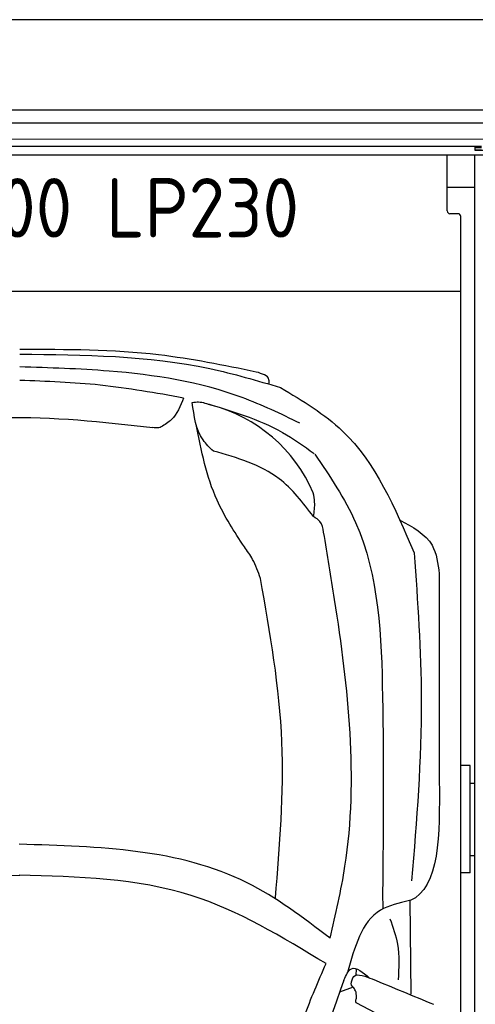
# Model space of a CAD drawing. Header units: millimetres. Extents: x 0 to 8418, y -929 to 5900.
# Tile 8 of 11: x 4188 to 5201, y 3714 to 5900. Entities that reach past the tile are written whole.
import ezdxf

# ---------------------------------------------------------------- set-up
doc = ezdxf.new("R2010")
doc.units = ezdxf.units.MM
for name, color, linetype, lineweight in [('car', 10, 'Continuous', 25), ('Gebäude', 7, 'Continuous', 25), ('Plattform', 7, 'Continuous', 25)]:
    doc.layers.add(name, color=color, linetype=linetype, lineweight=lineweight)
doc.styles.get("Standard").update_dxf_attribs({"font": 'ISOCP.SHX'})

# ---------------------------------------------------------------- blocks, each defined once
blk = doc.blocks.new('*U44')
at = {"layer": 'car'}
for p, q in [((808.8, 3385.8), (809.2, 3349.8)), ((871.9, 3160.2), (870, 3368.4)), ((750.1, 3201.6), (750.8, 3216.6)), ((743, 3176.1), (713, 3164.6)), ((889.7, 3068.2), (749.7, 3141.4))]:
    blk.add_line(p, q, dxfattribs=at)
for centre, radius, start, end in [((342.8, 4139.7), 339.4, 23.2659, 75.556), ((6559, 1108.2), 6197.2, 160.35517, 164.00603)]:
    blk.add_arc(centre, radius, start, end, dxfattribs=at)
for points, knots in [([(527.9, 4542), (455.8, 4556.7), (282.6, 4592.1), (105.7, 4591.9), (2.4, 4591.7)], [0, 0, 0, 0, 220.289453, 529.069984, 529.069984, 529.069984, 529.069984]), ([(2.2, 4581.6), (144.5, 4580.3), (341.7, 4578.5), (529.7, 4523), (582, 4507.6)], [0, 0, 0, 0, 423.492842, 586.583376, 586.583376, 586.583376, 586.583376]), ([(624.7, 4428.5), (582.5, 4448.8), (449.5, 4512.8), (234.8, 4546.4), (68.2, 4551.3), (2, 4553.3)], [0, 0, 0, 0, 139.94864, 441.700756, 640.652122, 640.652122, 640.652122, 640.652122]), ([(556.1, 4515.2), (556.4, 4518.5), (557.7, 4533.5), (541, 4538.2), (527.9, 4542)], [0, 0, 0, 0, 9.435567, 42.507293, 42.507293, 42.507293, 42.507293]), ([(366.3, 4484.3), (304.7, 4495.3), (184.1, 4516.7), (61.8, 4521.3), (2, 4523.5)], [0, 0, 0, 0, 187.526256, 366.76554, 366.76554, 366.76554, 366.76554]), ([(582, 4507.6), (630.9, 4478.1), (771, 4393.7), (836.2, 4240.3), (878.6, 4140.4)], [0, 0, 0, 0, 168.365537, 481.902364, 481.902364, 481.902364, 481.902364]), ([(366.3, 4484.3), (359.2, 4466.6), (348.6, 4439.9), (324.8, 4425.1), (316.8, 4420.2)], [0, 0, 0, 0, 55.196049, 82.674395, 82.674395, 82.674395, 82.674395]), ([(385.7, 4474.4), (390.4, 4475.1), (404.7, 4477.1), (418.3, 4471.8), (427.5, 4468.4)], [0, 0, 0, 0, 14.118333, 42.779436, 42.779436, 42.779436, 42.779436]), ([(432.5, 4366.6), (424.3, 4374.4), (394.8, 4402.5), (389.5, 4444.3), (385.7, 4474.4)], [0, 0, 0, 0, 33.431605, 120.169321, 120.169321, 120.169321, 120.169321]), ([(411.5, 4473.8), (471.8, 4456), (559.5, 4430.2), (633.5, 4377.6), (656.6, 4361.1)], [0, 0, 0, 0, 186.522722, 271.227686, 271.227686, 271.227686, 271.227686]), ([(-268.2, 4420.2), (-190.8, 4429.6), (-2.3, 4452.4), (186.7, 4431.2), (298, 4418.7)], [0, 0, 0, 0, 233.394315, 567.891299, 567.891299, 567.891299, 567.891299]), ([(316.8, 4420.2), (314.9, 4419.4), (308.9, 4417), (302.4, 4418), (298, 4418.7)], [0, 0, 0, 0, 6.204097, 19.184756, 19.184756, 19.184756, 19.184756]), ([(501.4, 4153.6), (479.2, 4187.3), (425, 4270), (405.7, 4367.4), (394.3, 4425.1)], [0, 0, 0, 0, 120.003178, 294.215769, 294.215769, 294.215769, 294.215769]), ([(655.1, 4221), (631.6, 4251.8), (575.3, 4325.7), (485.1, 4351.5), (432.5, 4366.6)], [0, 0, 0, 0, 113.654972, 272.306786, 272.306786, 272.306786, 272.306786]), ([(658, 4359.8), (691.4, 4310.4), (798.6, 4151.6), (812.1, 3802.4), (809.9, 3529.5), (808.8, 3385.8)], [0, 0, 0, 0, 177.04348, 568.390213, 1003.585748, 1003.585748, 1003.585748, 1003.585748]), ([(655.1, 4221), (656.7, 4231.8), (659.2, 4249.5), (655.9, 4266.9), (654.6, 4273.8)], [0, 0, 0, 0, 32.388359, 53.078266, 53.078266, 53.078266, 53.078266]), ([(677.6, 4186.2), (676, 4194.9), (673.2, 4209.9), (660.5, 4217.7), (655.1, 4221)], [0, 0, 0, 0, 25.07844, 43.102018, 43.102018, 43.102018, 43.102018]), ([(845.9, 4214), (875, 4198.3), (924.9, 4171.6), (931.7, 4116.7), (934.5, 4094)], [0, 0, 0, 0, 92.189033, 157.580383, 157.580383, 157.580383, 157.580383]), ([(691.9, 3284.6), (704.3, 3337.7), (761.7, 3583.8), (726.6, 3892.4), (685.9, 4136.6), (677.6, 4186.2)], [0, 0, 0, 0, 163.260571, 756.222817, 907.439026, 907.439026, 907.439026, 907.439026]), ([(537.2, 4083.6), (532.2, 4098.2), (523.6, 4123.3), (507.9, 4144.6), (501.4, 4153.6)], [0, 0, 0, 0, 45.789849, 78.965923, 78.965923, 78.965923, 78.965923]), ([(878.6, 4140.4), (886.5, 4032), (904.1, 3789.1), (884.2, 3546.3), (873.2, 3411.9)], [0, 0, 0, 0, 325.755723, 729.521316, 729.521316, 729.521316, 729.521316]), ([(570.5, 3374.5), (580.1, 3490), (599.9, 3727.8), (558.5, 3962.8), (537.2, 4083.6)], [0, 0, 0, 0, 346.247999, 712.605591, 712.605591, 712.605591, 712.605591]), ([(691.9, 3284.6), (632.1, 3330.1), (434, 3480.7), (179, 3488.2), (1, 3493.4)], [0, 0, 0, 0, 221.980537, 735.54049, 735.54049, 735.54049, 735.54049]), ([(-680.2, 3228.8), (-582.9, 3287.8), (-374, 3414.7), (-128.9, 3421.3), (2, 3424.8)], [0, 0, 0, 0, 335.657873, 720.766586, 720.766586, 720.766586, 720.766586]), ([(682.9, 3228.2), (585.7, 3287.3), (376.9, 3414.4), (131.8, 3421.1), (0.9, 3424.8)], [0, 0, 0, 0, 335.657873, 720.766586, 720.766586, 720.766586, 720.766586]), ([(868.1, 3368.1), (845, 3362.9), (768.6, 3345.8), (746.2, 3264.9), (730.6, 3208.4)], [0, 0, 0, 0, 67.724235, 224.331628, 224.331628, 224.331628, 224.331628]), ([(870, 3368.4), (869.7, 3368.3), (869.1, 3368.1), (868.5, 3368.1), (868.1, 3368.1)], [0, 0, 0, 0, 0.715794, 1.895844, 1.895844, 1.895844, 1.895844]), ([(824.9, 3328), (831.7, 3309.3), (847.7, 3265.6), (844.9, 3218.9), (843.2, 3192.2)], [0, 0, 0, 0, 59.065939, 138.389817, 138.389817, 138.389817, 138.389817]), ([(580.4, 2914.9), (596.1, 2980.9), (621.7, 3088.3), (665.9, 3189.3), (682.9, 3228.2)], [0, 0, 0, 0, 203.213347, 330.239533, 330.239533, 330.239533, 330.239533]), ([(722.6, 3191.6), (727.4, 3202.6), (739.7, 3230.3), (764.8, 3208.9), (779.8, 3196)], [0, 0, 0, 0, 30.332599, 75.956206, 75.956206, 75.956206, 75.956206]), ([(739.1, 3183), (740.1, 3189.7), (743.5, 3212.1), (772.6, 3198.9), (785.7, 3194.3)], [0, 0, 0, 0, 17.673761, 59.390654, 59.390654, 59.390654, 59.390654]), ([(743, 3176.1), (741.5, 3177.3), (739.3, 3179.2), (739.1, 3182), (739.1, 3183)], [0, 0, 0, 0, 5.393636, 8.285754, 8.285754, 8.285754, 8.285754]), ([(750.5, 3153.5), (750.4, 3158.7), (750.4, 3167.1), (745, 3173.5), (743, 3176.1)], [0, 0, 0, 0, 14.839685, 24.388973, 24.388973, 24.388973, 24.388973]), ([(749.7, 3141.4), (749.2, 3142.8), (747.9, 3146.9), (750.8, 3150.9), (750.5, 3153.5)], [0, 0, 0, 0, 4.417987, 12.430904, 12.430904, 12.430904, 12.430904])]:
    blk.add_open_spline(points, degree=3, knots=knots, dxfattribs=at)
for points in [[(934.5, 4094), (934.6, 3940.7), (934.7, 3787.4), (934.7, 3634.2)], [(934.7, 3634.2), (935.4, 3515.3), (936, 3396.4), (870, 3368.4)], [(785.7, 3194.3), (831.1, 3175.5), (876.4, 3156.7), (921.8, 3137.9)]]:
    blk.add_open_spline(points, degree=3, dxfattribs=at)
blk = doc.blocks.new('Gebäude_GL550_LP230')
at = {"layer": 'Gebäude'}
for p, q in [((8100, 5900), (0, 5900)), ((200, 5700), (7900, 5700))]:
    blk.add_line(p, q, dxfattribs=at)
blk = doc.blocks.new('6300_LP230_GL550')
blk.add_line((2714.9, 5610.1), (2699.9, 5610.1))
at = {"layer": 'Plattform'}
for p, q in [((2719.9, 5670.2), (379.9, 5670.1)), ((2719.9, 5634.5), (982.3, 5633.5)), ((982.3, 5619), (2714.9, 5619)), ((2719.9, 5599.5), (982.3, 5599.5)), ((2638.9, 5475.2), (2638.9, 5599.5)), ((2699.9, 5619), (2699.9, 5610.1)), ((2714.9, 5615.1), (2699.9, 5615.1)), ((2699.9, 5610.1), (2799.9, 5610.1)), ((2699.9, 350.1), (2699.9, 5599.5)), ((2699.9, 5527.2), (2638.9, 5527.2)), ((2662.9, 5469.2), (2644.9, 5469.2)), ((2668.9, 452.1), (2668.9, 5463.2)), ((2668.9, 5463.2), (2668.9, 5463.2)), ((2668.9, 5296.2), (430.9, 5296.2)), ((2689.9, 4243.9), (2668.9, 4243.9)), ((2689.9, 4005.6), (2689.9, 4243.9)), ((2689.9, 4204.9), (2699.9, 4204.9)), ((2689.9, 4044.1), (2699.9, 4044.1)), ((2689.9, 4005.6), (2668.9, 4005.6))]:
    blk.add_line(p, q, dxfattribs=at)
for centre, major_axis in [((2644.9, 5475.2), (-6, 0)), ((2662.9, 5463.2), (6, 0))]:
    blk.add_ellipse(centre, major_axis=major_axis, ratio=0.999962, start_param=0, end_param=1.570796, dxfattribs=at)
blk.add_text('6300 LP230', height=132).set_placement((1473.5, 5416.3))

msp = doc.modelspace()

# ---------------------------------------------------------------- block references
for name, p in [('Gebäude_GL550_LP230', (0, 0)), ('6300_LP230_GL550', (2500.03, -0.01))]:
    msp.add_blockref(name, p)
at = {"layer": 'car'}
msp.add_blockref('*U44', (4186.5, 575.61), dxfattribs=at)

doc.saveas('drawing.dxf')
